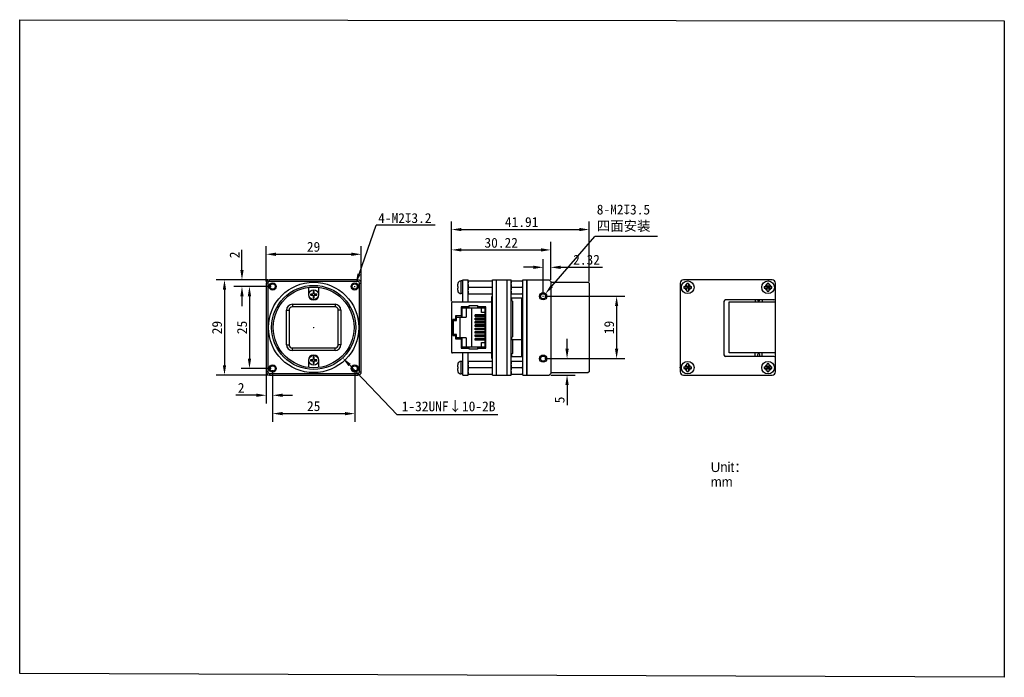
# Model space of a CAD drawing. Header units: millimetres. Extents: x 1 to 301, y 28 to 228.
import ezdxf

# ---------------------------------------------------------------- set-up
doc = ezdxf.new("R2010")
doc.units = ezdxf.units.MM
doc.header["$LTSCALE"] = 16.335
doc.header["$PDMODE"] = 3
doc.header["$PDSIZE"] = 8
doc.layers.get('0').update_dxf_attribs({"linetype": 'CONTINUOUS'})
doc.layers.get('Defpoints').update_dxf_attribs({"linetype": 'CONTINUOUS'})
for name, color, linetype in [('00_COMPONENTS', 7, 'CONTINUOUS'), ('50_ALL_DETAILS', 7, 'CONTINUOUS'), ('51__DRAFT_DIMS', 7, 'CONTINUOUS')]:
    doc.layers.add(name, color=color, linetype=linetype)
doc.layers.add('AM_5', color=3, linetype='CONTINUOUS', lineweight=25)
doc.styles.get("Standard").update_dxf_attribs({"font": 'simfang.ttf'})
doc.dimstyles.new('DIMSTYLE_1', dxfattribs={"dimtxt": 3, "dimasz": 3, "dimexe": 2.5, "dimexo": 0.5, "dimgap": 0.75, "dimtad": 1, "dimdsep": 46, "dimtxsty": 'STANDARD', "dimblk": '_FILLED', "dimcen": 0.09, "dimclrd": 252, "dimclre": 252, "dimclrt": 252, "dimazin": 2, "dimtp": 0.2, "dimtm": 0.2, "dimtfac": 1, "dimtofl": 0, "dimtmove": 0, "dimatfit": 3, "dimldrblk": '_FILLED', "dimfxl": 1, "dimtolj": 1, "dimarcsym": 0})
doc.dimstyles.new('DIMSTYLE_2', dxfattribs={"dimtxt": 3, "dimasz": 3, "dimexe": 2.5, "dimexo": 0.5, "dimgap": 0.75, "dimtad": 1, "dimdsep": 46, "dimtxsty": 'STANDARD', "dimblk": '_FILLED', "dimcen": 0.09, "dimclrd": 252, "dimclre": 252, "dimclrt": 252, "dimazin": 2, "dimtp": 0.3, "dimtm": 0.3, "dimtfac": 1, "dimtofl": 0, "dimtmove": 0, "dimatfit": 3, "dimldrblk": '_FILLED', "dimfxl": 1, "dimtolj": 1, "dimarcsym": 0})
doc.dimstyles.new('DIMSTYLE_3', dxfattribs={"dimtxt": 3, "dimasz": 3, "dimexe": 2.5, "dimexo": 0.5, "dimtad": 1, "dimdsep": 46, "dimtxsty": 'STANDARD', "dimblk": '_FILLED', "dimcen": 0.09, "dimclrd": 252, "dimclre": 252, "dimclrt": 252, "dimazin": 2, "dimtp": 0.1, "dimtm": 0.1, "dimtfac": 1, "dimtofl": 0, "dimtmove": 0, "dimatfit": 1, "dimldrblk": '_FILLED', "dimfxl": 1, "dimtolj": 1, "dimarcsym": 0})
doc.dimstyles.get("Standard").update_dxf_attribs({"dimtxt": 3, "dimasz": 3, "dimexe": 2.5, "dimexo": 0.5, "dimtad": 1, "dimdsep": 46, "dimtxsty": 'STANDARD', "dimblk": '_FILLED', "dimcen": 0.09, "dimclrd": 252, "dimclre": 252, "dimclrt": 252, "dimazin": 2, "dimtol": 1, "dimtp": 0.01, "dimtm": 0.01, "dimtfac": 1, "dimtofl": 0, "dimtmove": 0, "dimatfit": 3, "dimldrblk": '_FILLED', "dimfxl": 1, "dimtolj": 1, "dimarcsym": 0})
doc.dimstyles.new('STANDARD$0', dxfattribs={"dimtxt": 3, "dimasz": 3, "dimexe": 2.5, "dimexo": 0.5, "dimtad": 1, "dimdsep": 46, "dimtxsty": 'STANDARD', "dimblk": '_FILLED', "dimcen": 0.09, "dimclrd": 252, "dimclre": 252, "dimclrt": 252, "dimazin": 2, "dimtol": 1, "dimtp": 0.01, "dimtm": 0.01, "dimtfac": 1, "dimtofl": 0, "dimtmove": 0, "dimatfit": 3, "dimldrblk": '_FILLED', "dimfxl": 1, "dimtolj": 1, "dimarcsym": 0})

# ---------------------------------------------------------------- blocks, each defined once
blk = doc.blocks.new('_FILLED')
at = {"color": 0, "linetype": 'ByBlock'}
blk.add_solid([(0, 0), (-1, 0.167), (-1, -0.167)], dxfattribs=at)
blk = doc.blocks.new('*D1')
at = {"layer": '51__DRAFT_DIMS', "color": 252, "lineweight": -2}
for p, q in [((76.74, 148.93), (61.06, 148.93)), ((63.56, 145.93), (63.56, 122.93)), ((76.74, 119.93), (61.06, 119.93))]:
    blk.add_line(p, q, dxfattribs=at)
at = {"layer": 'Defpoints', "color": 0}
for p in [(77.24, 148.93), (63.56, 119.93), (77.24, 119.93)]:
    blk.add_point(p, dxfattribs=at)
at = {"layer": '51__DRAFT_DIMS', "color": 252, "linetype": 'ByBlock', "lineweight": -2, "xscale": 3, "yscale": 3, "zscale": 3}
for p, rotation in [((63.56, 148.93), 89.99999999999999), ((63.56, 119.93), 270)]:
    blk.add_blockref('_FILLED', p, dxfattribs=dict(at, rotation=rotation))
at = {"layer": '51__DRAFT_DIMS', "color": 252, "insert": (59.77, 134.39), "char_height": 3, "attachment_point": 2, "rotation": 90}
blk.add_mtext('\\A1;29', dxfattribs=at)
blk = doc.blocks.new('*D2')
at = {"layer": '51__DRAFT_DIMS', "color": 252, "lineweight": -2}
for p, q in [((76.24, 148.43), (76.24, 159.23)), ((105.24, 148.43), (105.24, 159.23)), ((79.24, 156.73), (102.24, 156.73))]:
    blk.add_line(p, q, dxfattribs=at)
at = {"layer": 'Defpoints', "color": 0}
for p in [(105.24, 156.73), (76.24, 147.93), (105.24, 147.93)]:
    blk.add_point(p, dxfattribs=at)
at = {"layer": '51__DRAFT_DIMS', "color": 252, "lineweight": -2, "xscale": 3, "yscale": 3, "zscale": 3, "rotation": 180}
blk.add_blockref('_FILLED', (76.24, 156.73), dxfattribs=at)
at = {"layer": '51__DRAFT_DIMS', "color": 252, "lineweight": -2, "xscale": 3, "yscale": 3, "zscale": 3}
blk.add_blockref('_FILLED', (105.24, 156.73), dxfattribs=at)
at = {"layer": '51__DRAFT_DIMS', "color": 252, "insert": (90.7, 160.51), "char_height": 3, "attachment_point": 2}
blk.add_mtext('\\A1;29', dxfattribs=at)
blk = doc.blocks.new('*D3')
at = {"layer": '51__DRAFT_DIMS', "color": 252, "lineweight": -2}
for p, q in [((132.76, 142.4), (132.76, 166.76)), ((174.67, 148.4), (174.67, 166.76)), ((135.76, 164.26), (171.67, 164.26))]:
    blk.add_line(p, q, dxfattribs=at)
at = {"layer": 'Defpoints', "color": 0}
for p in [(174.67, 164.26), (174.67, 147.9), (132.76, 141.9)]:
    blk.add_point(p, dxfattribs=at)
at = {"layer": '51__DRAFT_DIMS', "color": 252, "linetype": 'ByBlock', "lineweight": -2, "xscale": 3, "yscale": 3, "zscale": 3, "rotation": 180}
blk.add_blockref('_FILLED', (132.76, 164.26), dxfattribs=at)
at = {"layer": '51__DRAFT_DIMS', "color": 252, "linetype": 'ByBlock', "lineweight": -2, "xscale": 3, "yscale": 3, "zscale": 3}
blk.add_blockref('_FILLED', (174.67, 164.26), dxfattribs=at)
at = {"layer": '51__DRAFT_DIMS', "color": 252, "insert": (154.1, 168.06), "char_height": 3, "attachment_point": 2}
blk.add_mtext('\\A1;41.91', dxfattribs=at)
blk = doc.blocks.new('*D4')
at = {"layer": '51__DRAFT_DIMS', "color": 252, "lineweight": -2}
for p in [(104.56, 150.7), (127.74, 165.58)]:
    blk.add_line(p, (109.76, 165.58), dxfattribs=at)
at = {"layer": '51__DRAFT_DIMS', "color": 252}
for p, q in [((103.24, 146.84), (103.24, 147.02)), ((103.15, 146.93), (103.33, 146.93))]:
    blk.add_line(p, q, dxfattribs=at)
at = {"layer": 'Defpoints', "color": 0}
for p in [(103.57, 147.87), (102.91, 145.98)]:
    blk.add_point(p, dxfattribs=at)
at = {"layer": '51__DRAFT_DIMS', "color": 252, "linetype": 'ByBlock', "lineweight": -2, "xscale": 3, "yscale": 3, "zscale": 3, "rotation": 250.7332682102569}
blk.add_blockref('_FILLED', (103.57, 147.87), dxfattribs=at)
at = {"layer": '51__DRAFT_DIMS', "color": 252, "insert": (110.38, 169.26), "char_height": 3, "attachment_point": 1}
blk.add_mtext('\\A1;{4-M2{\\fgdt;x}3.2}', dxfattribs=at)
blk = doc.blocks.new('*D5')
at = {"layer": '51__DRAFT_DIMS', "color": 252, "lineweight": -2}
for p in [(163.27, 146.96), (195.49, 162.19)]:
    blk.add_line(p, (176.37, 162.19), dxfattribs=at)
at = {"layer": '51__DRAFT_DIMS', "color": 252}
for p, q in [((160.66, 143.84), (160.66, 144.02)), ((160.57, 143.93), (160.75, 143.93))]:
    blk.add_line(p, q, dxfattribs=at)
at = {"layer": 'Defpoints', "color": 0}
for p in [(161.31, 144.69), (160.01, 143.17)]:
    blk.add_point(p, dxfattribs=at)
at = {"layer": '51__DRAFT_DIMS', "color": 252, "linetype": 'ByBlock', "lineweight": -2, "xscale": 3, "yscale": 3, "zscale": 3, "rotation": 229.3091651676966}
blk.add_blockref('_FILLED', (161.31, 144.69), dxfattribs=at)
at = {"layer": '51__DRAFT_DIMS', "color": 252, "insert": (176.99, 171.86), "char_height": 3, "attachment_point": 1}
blk.add_mtext('\\A1;{8-M2{\\fgdt;x}3.5\\P四面安装}', dxfattribs=at)
blk = doc.blocks.new('*D12')
at = {"layer": 'AM_5', "color": 252, "lineweight": -2}
for p, q in [((132.76, 142.4), (132.76, 160.56)), ((162.98, 148.93), (162.98, 160.56)), ((135.76, 158.06), (159.98, 158.06))]:
    blk.add_line(p, q, dxfattribs=at)
at = {"layer": 'Defpoints', "color": 0}
for p in [(162.98, 158.06), (162.98, 148.43), (132.76, 141.9)]:
    blk.add_point(p, dxfattribs=at)
at = {"layer": 'AM_5', "color": 252, "linetype": 'ByBlock', "lineweight": -2, "xscale": 3, "yscale": 3, "zscale": 3, "rotation": 180}
blk.add_blockref('_FILLED', (132.76, 158.06), dxfattribs=at)
at = {"layer": 'AM_5', "color": 252, "linetype": 'ByBlock', "lineweight": -2, "xscale": 3, "yscale": 3, "zscale": 3}
blk.add_blockref('_FILLED', (162.98, 158.06), dxfattribs=at)
at = {"layer": 'AM_5', "color": 252, "insert": (147.87, 160.21), "char_height": 3, "attachment_point": 5}
blk.add_mtext('\\A1;30.22', dxfattribs=at)
blk = doc.blocks.new('*D14')
at = {"color": 252, "lineweight": -2}
for p, q in [((161.16, 143.93), (185.54, 143.93)), ((183.04, 140.93), (183.04, 127.93)), ((161.16, 124.93), (185.54, 124.93))]:
    blk.add_line(p, q, dxfattribs=at)
at = {"layer": 'Defpoints', "color": 0}
for p in [(160.66, 143.93), (160.66, 124.93), (183.04, 124.93)]:
    blk.add_point(p, dxfattribs=at)
at = {"color": 252, "linetype": 'ByBlock', "lineweight": -2, "xscale": 3, "yscale": 3, "zscale": 3}
for p, rotation in [((183.04, 143.93), 90), ((183.04, 124.93), 270)]:
    blk.add_blockref('_FILLED', p, dxfattribs=dict(at, rotation=rotation))
at = {"color": 252, "insert": (180.77, 134.43), "char_height": 3, "attachment_point": 5, "rotation": 90}
blk.add_mtext('\\A1;19{}{{\\H0.7x;}{}}', dxfattribs=at)
blk = doc.blocks.new('*D15')
at = {"color": 252, "lineweight": -2}
for p, q in [((167.94, 127.93), (167.94, 130.93)), ((161.16, 124.93), (170.44, 124.93)), ((162.98, 119.93), (170.44, 119.93)), ((167.94, 116.93), (167.94, 110.77))]:
    blk.add_line(p, q, dxfattribs=at)
at = {"layer": 'Defpoints', "color": 0}
for p in [(160.66, 124.93), (162.48, 119.93), (167.94, 119.93)]:
    blk.add_point(p, dxfattribs=at)
at = {"color": 252, "linetype": 'ByBlock', "lineweight": -2, "xscale": 3, "yscale": 3, "zscale": 3}
for p, rotation in [((167.94, 124.93), 270), ((167.94, 119.93), 90)]:
    blk.add_blockref('_FILLED', p, dxfattribs=dict(at, rotation=rotation))
at = {"color": 252, "insert": (165.67, 112.35), "char_height": 3, "attachment_point": 5, "rotation": 90}
blk.add_mtext('\\A1;5', dxfattribs=at)
blk = doc.blocks.new('*D16')
at = {"color": 252, "lineweight": -2}
for p, q in [((160.66, 144.43), (160.66, 155.25)), ((162.98, 148.93), (162.98, 155.25)), ((157.66, 152.75), (154.66, 152.75)), ((165.98, 152.75), (178.76, 152.75))]:
    blk.add_line(p, q, dxfattribs=at)
at = {"layer": 'Defpoints', "color": 0}
for p in [(162.98, 152.75), (162.98, 148.43), (160.66, 143.93)]:
    blk.add_point(p, dxfattribs=at)
at = {"color": 252, "linetype": 'ByBlock', "lineweight": -2, "xscale": 3, "yscale": 3, "zscale": 3}
blk.add_blockref('_FILLED', (160.66, 152.75), dxfattribs=at)
at = {"color": 252, "linetype": 'ByBlock', "lineweight": -2, "xscale": 3, "yscale": 3, "zscale": 3, "rotation": 180}
blk.add_blockref('_FILLED', (162.98, 152.75), dxfattribs=at)
at = {"color": 252, "insert": (173.87, 155.03), "char_height": 3, "attachment_point": 5}
blk.add_mtext('\\A1;2.32', dxfattribs=at)
blk = doc.blocks.new('*D17')
at = {"color": 252, "lineweight": -2}
for p, q in [((77.74, 146.93), (68.67, 146.93)), ((71.17, 143.93), (71.17, 124.93)), ((77.74, 121.93), (68.67, 121.93))]:
    blk.add_line(p, q, dxfattribs=at)
at = {"layer": 'Defpoints', "color": 0}
for p in [(78.24, 146.93), (71.17, 121.93), (78.24, 121.93)]:
    blk.add_point(p, dxfattribs=at)
at = {"color": 252, "linetype": 'ByBlock', "lineweight": -2, "xscale": 3, "yscale": 3, "zscale": 3}
for p, rotation in [((71.17, 146.93), 90), ((71.17, 121.93), 270)]:
    blk.add_blockref('_FILLED', p, dxfattribs=dict(at, rotation=rotation))
at = {"color": 252, "insert": (68.91, 134.43), "char_height": 3, "attachment_point": 5, "rotation": 90}
blk.add_mtext('\\A1;25', dxfattribs=at)
blk = doc.blocks.new('*D18')
at = {"color": 252, "lineweight": -2}
for p, q in [((78.24, 121.43), (78.24, 105.67)), ((103.24, 121.43), (103.24, 105.67)), ((81.24, 108.17), (100.24, 108.17))]:
    blk.add_line(p, q, dxfattribs=at)
at = {"layer": 'Defpoints', "color": 0}
for p in [(78.24, 121.93), (103.24, 121.93), (103.24, 108.17)]:
    blk.add_point(p, dxfattribs=at)
at = {"color": 252, "linetype": 'ByBlock', "lineweight": -2, "xscale": 3, "yscale": 3, "zscale": 3, "rotation": 180}
blk.add_blockref('_FILLED', (78.24, 108.17), dxfattribs=at)
at = {"color": 252, "linetype": 'ByBlock', "lineweight": -2, "xscale": 3, "yscale": 3, "zscale": 3}
blk.add_blockref('_FILLED', (103.24, 108.17), dxfattribs=at)
at = {"color": 252, "insert": (90.74, 110.44), "char_height": 3, "attachment_point": 5}
blk.add_mtext('\\A1;25', dxfattribs=at)
blk = doc.blocks.new('*D19')
at = {"color": 252, "lineweight": -2}
for p, q in [((76.24, 121.43), (76.24, 111.27)), ((78.24, 121.43), (78.24, 111.27)), ((73.24, 113.77), (67.04, 113.77)), ((81.24, 113.77), (84.24, 113.77))]:
    blk.add_line(p, q, dxfattribs=at)
at = {"layer": 'Defpoints', "color": 0}
for p in [(76.24, 121.93), (78.24, 121.93), (76.24, 113.77)]:
    blk.add_point(p, dxfattribs=at)
at = {"color": 252, "linetype": 'ByBlock', "lineweight": -2, "xscale": 3, "yscale": 3, "zscale": 3}
blk.add_blockref('_FILLED', (76.24, 113.77), dxfattribs=at)
at = {"color": 252, "linetype": 'ByBlock', "lineweight": -2, "xscale": 3, "yscale": 3, "zscale": 3, "rotation": 180}
blk.add_blockref('_FILLED', (78.24, 113.77), dxfattribs=at)
at = {"color": 252, "insert": (68.64, 116.02), "char_height": 3, "attachment_point": 5}
blk.add_mtext('\\A1;2', dxfattribs=at)
blk = doc.blocks.new('*D20')
at = {"color": 252, "lineweight": -2}
for p, q in [((68.89, 151.93), (68.89, 158.13)), ((76.74, 148.93), (66.39, 148.93)), ((77.74, 146.93), (66.39, 146.93)), ((68.89, 143.93), (68.89, 140.93))]:
    blk.add_line(p, q, dxfattribs=at)
at = {"layer": 'Defpoints', "color": 0}
for p in [(77.24, 148.93), (68.89, 146.93), (78.24, 146.93)]:
    blk.add_point(p, dxfattribs=at)
at = {"color": 252, "linetype": 'ByBlock', "lineweight": -2, "xscale": 3, "yscale": 3, "zscale": 3}
for p, rotation in [((68.89, 148.93), 270), ((68.89, 146.93), 90)]:
    blk.add_blockref('_FILLED', p, dxfattribs=dict(at, rotation=rotation))
at = {"color": 252, "insert": (66.64, 156.53), "char_height": 3, "attachment_point": 5, "rotation": 90}
blk.add_mtext('\\A1;2', dxfattribs=at)
blk = doc.blocks.new('*D35')
at = {"color": 252}
for p, q in [((90.65, 134.43), (90.83, 134.43)), ((90.74, 134.34), (90.74, 134.52))]:
    blk.add_line(p, q, dxfattribs=at)
at = {"color": 252, "lineweight": -2}
for p in [(101.64, 123), (146.87, 107.76)]:
    blk.add_line(p, (116.18, 107.76), dxfattribs=at)
at = {"layer": 'Defpoints', "color": 0}
for p in [(81.9, 143.69), (99.57, 125.17)]:
    blk.add_point(p, dxfattribs=at)
at = {"color": 252, "linetype": 'ByBlock', "lineweight": -2, "xscale": 3, "yscale": 3, "zscale": 3, "rotation": 133.6556058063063}
blk.add_blockref('_FILLED', (99.57, 125.17), dxfattribs=at)
at = {"color": 252, "insert": (131.84, 110.21), "char_height": 3, "attachment_point": 5}
blk.add_mtext('\\A1;1-32UNF↓10-2B{}{{\\H0.7x;}{}}', dxfattribs=at)

msp = doc.modelspace()

# ---------------------------------------------------------------- linework, layer by layer
for p, q in [((1.164, 228.206), (301.163, 227.826)), ((1.166, 28.998), (1.164, 228.206)), ((301.163, 227.826), (301.163, 27.826)), ((301.163, 27.826), (1.166, 28.998))]:
    msp.add_line(p, q)
at = {"layer": '00_COMPONENTS', "color": 7}
for p, q in [((76.737, 147.928), (76.237, 147.928)), ((76.237, 147.928), (76.237, 120.928)), ((76.737, 147.928), (76.737, 120.928)), ((104.237, 148.928), (77.237, 148.928)), ((77.237, 148.428), (77.237, 148.928)), ((104.237, 148.428), (77.237, 148.428)), ((104.237, 148.428), (104.237, 148.928)), ((104.737, 147.928), (105.237, 147.928)), ((104.737, 120.928), (104.737, 147.928)), ((105.237, 120.928), (105.237, 147.928)), ((134.63, 146.928), (134.63, 147.569)), ((134.66, 147.848), (134.666, 147.842)), ((135.63, 144.753), (135.63, 148.603)), ((136.16, 148.603), (135.63, 148.603)), ((136.16, 142.203), (136.16, 148.928)), ((136.16, 148.928), (137.76, 148.928)), ((137.76, 142.203), (137.76, 148.928)), ((137.76, 148.678), (145.26, 148.678)), ((145.26, 148.928), (150.86, 148.928)), ((145.26, 119.928), (145.26, 148.928)), ((146.46, 119.928), (146.46, 148.928)), ((149.66, 119.928), (149.66, 148.928)), ((150.86, 119.928), (150.86, 148.928)), ((150.86, 148.678), (154.46, 148.678)), ((154.46, 148.928), (155.66, 148.928)), ((154.46, 119.928), (154.46, 148.928)), ((155.66, 119.928), (155.66, 148.928)), ((155.66, 148.828), (155.76, 148.928)), ((155.76, 148.928), (162.48, 148.928)), ((155.76, 119.928), (155.76, 148.928)), ((162.98, 148.428), (162.48, 148.928)), ((162.98, 148.428), (162.98, 120.428)), ((162.98, 148.201), (174.37, 148.201)), ((174.67, 147.901), (174.37, 148.201)), ((174.67, 147.901), (174.67, 120.956)), ((202.451, 147.928), (202.451, 120.928)), ((230.451, 148.928), (203.451, 148.928)), ((204.363, 147.016), (205.039, 146.34)), ((204.363, 146.34), (205.039, 147.016)), ((204.451, 147.228), (204.451, 147.842)), ((204.951, 147.842), (204.951, 147.228)), ((228.863, 147.016), (229.539, 146.34)), ((228.863, 146.34), (229.539, 147.016)), ((228.951, 147.228), (228.951, 147.842)), ((229.451, 147.842), (229.451, 147.228)), ((231.451, 120.928), (231.451, 147.928)), ((89.137, 146.472), (89.137, 144.428)), ((90.457, 144.608), (89.891, 144.608)), ((89.891, 144.248), (90.457, 144.248)), ((90.557, 145.274), (90.557, 144.708)), ((90.557, 144.148), (90.557, 143.582)), ((90.917, 144.708), (90.917, 145.274)), ((90.917, 143.582), (90.917, 144.148)), ((91.583, 144.608), (91.017, 144.608)), ((91.017, 144.248), (91.583, 144.248)), ((92.337, 144.428), (92.337, 146.472)), ((134.63, 146.928), (134.666, 146.928)), ((134.63, 145.788), (134.63, 146.428)), ((134.666, 146.428), (134.63, 146.428)), ((134.666, 145.514), (134.66, 145.509)), ((136.16, 144.753), (135.63, 144.753)), ((137.76, 144.678), (145.26, 144.678)), ((137.86, 146.678), (145.16, 146.678)), ((150.86, 144.678), (154.46, 144.678)), ((150.96, 146.678), (154.36, 146.678)), ((203.537, 146.928), (204.151, 146.928)), ((203.537, 146.428), (204.151, 146.428)), ((204.451, 146.928), (204.451, 146.428)), ((204.951, 146.928), (204.451, 146.928)), ((204.951, 146.678), (204.451, 146.678)), ((204.951, 146.428), (204.451, 146.428)), ((204.451, 145.514), (204.451, 146.128)), ((204.701, 146.928), (204.701, 146.428)), ((204.951, 146.928), (204.951, 146.428)), ((204.951, 146.128), (204.951, 145.514)), ((205.251, 146.928), (205.865, 146.928)), ((205.251, 146.428), (205.865, 146.428)), ((228.037, 146.928), (228.651, 146.928)), ((228.037, 146.428), (228.651, 146.428)), ((229.451, 146.928), (228.951, 146.928)), ((228.951, 146.928), (228.951, 146.428)), ((229.451, 146.678), (228.951, 146.678)), ((229.451, 146.428), (228.951, 146.428)), ((228.951, 145.514), (228.951, 146.128)), ((229.201, 146.928), (229.201, 146.428)), ((229.451, 146.928), (229.451, 146.428)), ((229.451, 146.128), (229.451, 145.514)), ((229.751, 146.928), (230.365, 146.928)), ((229.751, 146.428), (230.365, 146.428)), ((84.237, 141.478), (97.237, 141.478)), ((84.237, 141.478), (84.237, 140.678)), ((97.237, 141.478), (97.237, 140.678)), ((132.76, 141.903), (132.76, 126.953)), ((133.06, 142.203), (144.76, 142.203)), ((138.16, 141.088), (140.66, 141.088)), ((138.16, 140.388), (138.16, 141.088)), ((140.66, 141.088), (140.66, 140.388)), ((145.06, 143.903), (145.26, 143.903)), ((145.06, 124.953), (145.06, 143.903)), ((154.41, 143.308), (151.06, 143.308)), ((151.06, 143.308), (151.06, 142.508)), ((151.31, 142.408), (151.06, 142.508)), ((151.31, 142.408), (151.31, 131.608)), ((154.11, 125.628), (154.11, 143.308)), ((215.751, 142.328), (215.751, 126.128)), ((230.951, 142.828), (216.251, 142.828)), ((217.331, 142.203), (231.331, 142.203)), ((217.331, 126.653), (217.331, 142.203)), ((225.231, 142.828), (225.231, 142.203)), ((227.431, 142.828), (227.431, 142.203)), ((231.331, 142.203), (231.331, 126.653)), ((82.437, 139.678), (83.237, 139.678)), ((82.437, 129.178), (82.437, 139.678)), ((83.237, 139.678), (83.237, 129.178)), ((97.237, 140.678), (84.237, 140.678)), ((99.037, 139.678), (98.237, 139.678)), ((98.237, 129.178), (98.237, 139.678)), ((99.037, 139.678), (99.037, 129.178)), ((136.01, 140.388), (135.66, 140.738)), ((135.66, 140.738), (135.66, 137.928)), ((138.16, 140.738), (135.66, 140.738)), ((136.01, 137.578), (136.01, 140.388)), ((136.01, 140.388), (142.86, 140.388)), ((137.21, 140.388), (137.21, 137.578)), ((138.86, 140.388), (138.86, 128.468)), ((139.96, 138.253), (142.86, 138.253)), ((139.96, 137.743), (139.96, 138.253)), ((142.86, 138.238), (139.96, 138.238)), ((143.21, 140.738), (140.66, 140.738)), ((141.86, 138.988), (141.86, 140.388)), ((142.86, 138.988), (141.86, 138.988)), ((142.251, 138.238), (142.251, 137.788)), ((142.86, 140.388), (143.21, 140.738)), ((142.86, 140.388), (142.86, 128.468)), ((143.21, 128.118), (143.21, 140.738)), ((133.31, 136.528), (133.11, 136.878)), ((133.91, 136.878), (133.11, 136.878)), ((133.11, 136.878), (133.11, 131.978)), ((133.31, 136.528), (134.26, 136.528)), ((133.31, 132.328), (133.31, 136.528)), ((133.91, 137.928), (134.26, 137.578)), ((135.66, 137.928), (133.91, 137.928)), ((133.91, 137.928), (133.91, 136.878)), ((133.91, 136.878), (134.26, 136.528)), ((134.26, 137.578), (137.21, 137.578)), ((134.26, 136.528), (134.26, 137.578)), ((135.31, 137.578), (135.31, 131.278)), ((136.01, 137.578), (135.66, 137.928)), ((142.86, 137.788), (139.96, 137.788)), ((142.86, 137.743), (139.96, 137.743)), ((139.96, 137.233), (142.86, 137.233)), ((139.96, 136.723), (139.96, 137.233)), ((142.86, 137.218), (139.96, 137.218)), ((142.86, 136.768), (139.96, 136.768)), ((142.86, 136.723), (139.96, 136.723)), ((139.96, 136.213), (142.86, 136.213)), ((139.96, 135.703), (139.96, 136.213)), ((142.86, 136.198), (139.96, 136.198)), ((142.86, 135.748), (139.96, 135.748)), ((142.86, 135.703), (139.96, 135.703)), ((139.96, 135.193), (142.86, 135.193)), ((139.96, 134.683), (139.96, 135.193)), ((142.86, 135.178), (139.96, 135.178)), ((142.251, 137.218), (142.251, 136.768)), ((142.251, 136.198), (142.251, 135.748)), ((142.251, 135.178), (142.251, 134.728)), ((133.11, 131.978), (133.31, 132.328)), ((134.26, 132.328), (133.31, 132.328)), ((133.91, 131.978), (134.26, 132.328)), ((134.26, 131.278), (134.26, 132.328)), ((142.86, 134.728), (139.96, 134.728)), ((142.86, 134.683), (139.96, 134.683)), ((139.96, 134.173), (142.86, 134.173)), ((139.96, 133.663), (139.96, 134.173)), ((142.86, 134.158), (139.96, 134.158)), ((142.86, 133.708), (139.96, 133.708)), ((142.86, 133.663), (139.96, 133.663)), ((139.96, 133.153), (142.86, 133.153)), ((139.96, 132.643), (139.96, 133.153)), ((142.86, 133.138), (139.96, 133.138)), ((142.86, 132.688), (139.96, 132.688)), ((142.86, 132.643), (139.96, 132.643)), ((139.96, 132.133), (142.86, 132.133)), ((139.96, 131.623), (139.96, 132.133)), ((142.86, 132.118), (139.96, 132.118)), ((142.251, 134.158), (142.251, 133.708)), ((142.251, 133.138), (142.251, 132.688)), ((142.251, 132.118), (142.251, 131.668)), ((82.437, 129.178), (83.237, 129.178)), ((99.037, 129.178), (98.237, 129.178)), ((133.11, 131.978), (133.91, 131.978)), ((133.91, 131.978), (133.91, 130.928)), ((134.26, 131.278), (133.91, 130.928)), ((133.91, 130.928), (135.66, 130.928)), ((137.21, 131.278), (134.26, 131.278)), ((135.66, 130.928), (136.01, 131.278)), ((135.66, 130.928), (135.66, 128.118)), ((136.01, 128.468), (136.01, 131.278)), ((137.21, 131.278), (137.21, 128.468)), ((142.86, 131.668), (139.96, 131.668)), ((142.86, 131.623), (139.96, 131.623)), ((139.96, 131.113), (142.86, 131.113)), ((139.96, 130.603), (139.96, 131.113)), ((142.86, 131.098), (139.96, 131.098)), ((142.86, 130.648), (139.96, 130.648)), ((142.86, 130.603), (139.96, 130.603)), ((141.86, 129.868), (142.86, 129.868)), ((141.86, 128.468), (141.86, 129.868)), ((142.251, 131.098), (142.251, 130.648)), ((151.06, 131.508), (151.31, 131.608)), ((151.06, 131.508), (151.06, 130.708)), ((151.06, 130.708), (154.41, 130.708)), ((151.31, 130.708), (151.31, 126.528)), ((84.237, 128.178), (97.237, 128.178)), ((84.237, 127.378), (84.237, 128.178)), ((97.237, 127.378), (84.237, 127.378)), ((97.237, 127.378), (97.237, 128.178)), ((144.76, 126.653), (133.06, 126.653)), ((136.01, 128.468), (135.66, 128.118)), ((135.66, 128.118), (138.16, 128.118)), ((142.86, 128.468), (136.01, 128.468)), ((136.16, 119.928), (136.16, 126.653)), ((137.76, 119.928), (137.76, 126.653)), ((138.16, 127.768), (138.16, 128.468)), ((140.66, 127.768), (138.16, 127.768)), ((140.66, 128.468), (140.66, 127.768)), ((140.66, 128.118), (143.21, 128.118)), ((142.86, 128.468), (143.21, 128.118)), ((151.31, 126.528), (151.06, 126.428)), ((151.06, 126.428), (151.06, 125.628)), ((231.331, 126.653), (217.331, 126.653)), ((225.231, 125.628), (225.231, 126.653)), ((227.431, 125.628), (227.431, 126.653)), ((89.137, 124.428), (89.137, 122.384)), ((90.457, 124.608), (89.891, 124.608)), ((89.891, 124.248), (90.457, 124.248)), ((90.557, 125.274), (90.557, 124.708)), ((90.557, 124.148), (90.557, 123.582)), ((90.917, 124.708), (90.917, 125.274)), ((90.917, 123.582), (90.917, 124.148)), ((91.583, 124.608), (91.017, 124.608)), ((91.017, 124.248), (91.583, 124.248)), ((92.337, 122.384), (92.337, 124.428)), ((134.63, 122.428), (134.63, 123.069)), ((134.66, 123.348), (134.666, 123.342)), ((136.16, 124.103), (135.63, 124.103)), ((135.63, 120.253), (135.63, 124.103)), ((137.76, 124.178), (145.26, 124.178)), ((145.26, 124.953), (145.06, 124.953)), ((150.86, 124.178), (154.46, 124.178)), ((151.06, 125.628), (154.41, 125.628)), ((204.451, 122.728), (204.451, 123.342)), ((204.951, 123.342), (204.951, 122.728)), ((230.951, 125.628), (216.251, 125.628)), ((228.951, 122.728), (228.951, 123.342)), ((229.451, 123.342), (229.451, 122.728)), ((76.737, 120.928), (76.237, 120.928)), ((77.237, 120.428), (104.237, 120.428)), ((77.237, 120.428), (77.237, 119.928)), ((104.237, 120.428), (104.237, 119.928)), ((104.737, 120.928), (105.237, 120.928)), ((134.63, 122.428), (134.666, 122.428)), ((134.666, 121.928), (134.63, 121.928)), ((134.63, 121.288), (134.63, 121.928)), ((134.666, 121.014), (134.66, 121.009)), ((136.16, 120.253), (135.63, 120.253)), ((137.76, 120.178), (145.26, 120.178)), ((137.86, 122.178), (145.16, 122.178)), ((150.86, 120.178), (154.46, 120.178)), ((150.96, 122.178), (154.36, 122.178)), ((155.66, 120.028), (155.76, 119.928)), ((162.98, 120.428), (162.48, 119.928)), ((162.98, 120.655), (174.37, 120.655)), ((174.67, 120.955), (174.37, 120.655)), ((202.392, 122.178), (202.451, 122.281)), ((202.451, 122.075), (202.392, 122.178)), ((203.537, 122.428), (204.151, 122.428)), ((203.537, 121.928), (204.151, 121.928)), ((204.363, 122.516), (205.039, 121.84)), ((204.363, 121.84), (205.039, 122.516)), ((204.951, 122.428), (204.451, 122.428)), ((204.451, 122.428), (204.451, 121.928)), ((204.951, 122.178), (204.451, 122.178)), ((204.951, 121.928), (204.451, 121.928)), ((204.451, 121.014), (204.451, 121.628)), ((204.701, 122.428), (204.701, 121.928)), ((204.951, 122.428), (204.951, 121.928)), ((204.951, 121.628), (204.951, 121.014)), ((205.251, 122.428), (205.865, 122.428)), ((205.251, 121.928), (205.865, 121.928)), ((228.037, 122.428), (228.651, 122.428)), ((228.037, 121.928), (228.651, 121.928)), ((228.863, 122.516), (229.539, 121.84)), ((228.863, 121.84), (229.539, 122.516)), ((229.451, 122.428), (228.951, 122.428)), ((228.951, 122.428), (228.951, 121.928)), ((229.451, 122.178), (228.951, 122.178)), ((229.451, 121.928), (228.951, 121.928)), ((228.951, 121.014), (228.951, 121.628)), ((229.201, 122.428), (229.201, 121.928)), ((229.451, 122.428), (229.451, 121.928)), ((229.451, 121.628), (229.451, 121.014)), ((229.751, 122.428), (230.365, 122.428)), ((229.751, 121.928), (230.365, 121.928)), ((77.237, 119.928), (104.237, 119.928)), ((136.16, 119.928), (137.76, 119.928)), ((145.26, 119.928), (150.86, 119.928)), ((154.46, 119.928), (155.66, 119.928)), ((155.76, 119.928), (162.48, 119.928)), ((203.451, 119.928), (230.451, 119.928))]:
    msp.add_line(p, q, dxfattribs=at)
for centre, radius in [((90.737, 134.428), 13.773), ((78.237, 146.928), 1.1), ((78.237, 146.928), 0.8), ((90.737, 134.428), 12.8), ((103.237, 146.928), 1.1), ((103.237, 146.928), 0.8), ((204.701, 146.678), 1.925), ((229.201, 146.678), 1.925), ((90.737, 134.428), 12.3), ((90.737, 144.428), 1.5), ((160.66, 143.928), 1.1), ((160.66, 143.928), 0.8), ((160.66, 124.928), 1.1), ((78.237, 121.928), 1.1), ((90.737, 124.428), 1.5), ((103.237, 121.928), 1.1), ((160.66, 124.928), 0.8), ((204.701, 122.178), 1.925), ((229.201, 122.178), 1.925), ((78.237, 121.928), 0.8), ((103.237, 121.928), 0.8)]:
    msp.add_circle(centre, radius, dxfattribs=at)
for centre, radius, start, end in [((77.237, 147.928), 1, 90, 180), ((77.237, 147.928), 0.5, 90, 180), ((104.237, 147.928), 1, 0, 90), ((104.237, 147.928), 0.5, 0, 90), ((135.63, 147.603), 1, 90, 165.84067), ((203.451, 147.928), 1, 90, 180), ((204.701, 146.678), 0.925, 105.68035, 164.31965), ((204.151, 147.228), 0.3, 270, 0), ((204.698, 142.356), 5.492, 89.96526, 92.57437), ((204.705, 142.356), 5.492, 87.42563, 90.03474), ((204.701, 146.678), 0.925, 15.68035, 74.31965), ((205.251, 147.228), 0.3, 180, 270), ((229.201, 146.678), 0.925, 105.68035, 164.31965), ((228.651, 147.228), 0.3, 270, 0), ((229.198, 142.356), 5.492, 89.96526, 92.57437), ((229.205, 142.356), 5.492, 87.42563, 90.03474), ((229.201, 146.678), 0.925, 15.68035, 74.31965), ((229.751, 147.228), 0.3, 180, 270), ((230.451, 147.928), 1, 0, 90), ((90.737, 144.428), 1.6, 180, 0), ((90.737, 144.428), 0.95, 174.59946, 185.40054), ((89.891, 144.508), 0.1, 90, 174.59946), ((89.891, 144.348), 0.1, 185.40054, 270), ((90.457, 144.708), 0.1, 270, 0), ((90.457, 144.148), 0.1, 0, 90), ((90.657, 145.274), 0.1, 95.40054, 180), ((90.737, 144.428), 0.95, 84.59946, 95.40054), ((90.817, 145.274), 0.1, 0, 84.59946), ((91.017, 144.708), 0.1, 180, 270), ((91.017, 144.148), 0.1, 90, 180), ((91.583, 144.508), 0.1, 5.40054, 90), ((91.583, 144.348), 0.1, 270, 354.59946), ((90.737, 144.428), 0.95, 354.59946, 5.40054), ((140.154, 146.678), 5.494, 177.39191, 182.60809), ((135.63, 145.753), 1, 194.15933, 270), ((209.026, 146.678), 5.494, 177.39191, 182.60809), ((204.701, 146.678), 0.925, 195.68035, 254.31965), ((204.151, 146.128), 0.3, 0, 90), ((204.698, 151), 5.492, 267.42563, 270.03474), ((204.705, 151), 5.492, 269.96526, 272.57437), ((204.701, 146.678), 0.925, 285.68035, 344.31965), ((205.251, 146.128), 0.3, 90, 180), ((200.377, 146.678), 5.494, 357.39191, 2.60809), ((233.526, 146.678), 5.494, 177.39191, 182.60809), ((229.201, 146.678), 0.925, 195.68035, 254.31965), ((228.651, 146.128), 0.3, 0, 90), ((229.198, 151), 5.492, 267.42563, 270.03474), ((229.205, 151), 5.492, 269.96526, 272.57437), ((229.201, 146.678), 0.925, 285.68035, 344.31965), ((229.751, 146.128), 0.3, 90, 180), ((224.877, 146.678), 5.494, 357.39191, 2.60809), ((84.237, 139.678), 1.8, 90, 180), ((90.657, 143.582), 0.1, 180, 264.59946), ((90.737, 144.428), 0.95, 264.59946, 275.40054), ((90.817, 143.582), 0.1, 275.40054, 0), ((97.237, 139.678), 1.8, 0, 90), ((133.06, 141.903), 0.3, 90, 180), ((144.76, 141.903), 0.3, 0, 90), ((216.251, 142.328), 0.5, 90, 180), ((226.331, 142.903), 0.4, 190.80758, 349.19243), ((230.951, 143.328), 0.5, 270, 0), ((84.237, 139.678), 1, 90, 180), ((97.237, 139.678), 1, 0, 90), ((84.237, 129.178), 1.8, 180, 270), ((84.237, 129.178), 1, 180, 270), ((97.237, 129.178), 1.8, 270, 0), ((97.237, 129.178), 1, 270, 0), ((90.737, 124.428), 1.6, 0, 180), ((133.06, 126.953), 0.3, 180, 270), ((144.76, 126.953), 0.3, 270, 0), ((216.251, 126.128), 0.5, 180, 270), ((226.331, 125.953), 0.4, 305.55174, 234.44873), ((90.737, 124.428), 0.95, 174.59946, 185.40054), ((89.891, 124.508), 0.1, 90, 174.59946), ((89.891, 124.348), 0.1, 185.40054, 270), ((90.457, 124.708), 0.1, 270, 0), ((90.457, 124.148), 0.1, 0, 90), ((90.657, 125.274), 0.1, 95.40054, 180), ((90.657, 123.582), 0.1, 180, 264.59946), ((90.737, 124.428), 0.95, 84.59946, 95.40054), ((90.737, 124.428), 0.95, 264.59946, 275.40054), ((90.817, 125.274), 0.1, 0, 84.59946), ((90.817, 123.582), 0.1, 275.40054, 0), ((91.017, 124.708), 0.1, 180, 270), ((91.017, 124.148), 0.1, 90, 180), ((91.583, 124.508), 0.1, 5.40054, 90), ((91.583, 124.348), 0.1, 270, 354.59946), ((90.737, 124.428), 0.95, 354.59946, 5.40054), ((135.63, 123.103), 1, 90, 165.84067), ((204.701, 122.178), 0.925, 105.68035, 164.31965), ((204.698, 117.856), 5.492, 89.96526, 92.57437), ((204.705, 117.856), 5.492, 87.42563, 90.03474), ((204.701, 122.178), 0.925, 15.68035, 74.31965), ((229.201, 122.178), 0.925, 105.68035, 164.31965), ((229.198, 117.856), 5.492, 89.96526, 92.57437), ((229.205, 117.856), 5.492, 87.42563, 90.03474), ((229.201, 122.178), 0.925, 15.68035, 74.31965), ((230.951, 125.128), 0.5, 0, 90), ((77.237, 120.928), 1, 180, 270), ((77.237, 120.928), 0.5, 180, 270), ((104.237, 120.928), 1, 270, 0), ((104.237, 120.928), 0.5, 270, 0), ((140.154, 122.178), 5.494, 177.39191, 182.60809), ((135.63, 121.253), 1, 194.15933, 270), ((203.451, 120.928), 1, 180, 270), ((209.026, 122.178), 5.494, 177.39191, 182.60809), ((204.701, 122.178), 0.925, 195.68035, 254.31965), ((204.151, 122.728), 0.3, 270, 0), ((204.151, 121.628), 0.3, 0, 90), ((204.698, 126.5), 5.492, 267.42563, 270.03474), ((204.705, 126.5), 5.492, 269.96526, 272.57437), ((205.251, 122.728), 0.3, 180, 270), ((204.701, 122.178), 0.925, 285.68035, 344.31965), ((205.251, 121.628), 0.3, 90, 180), ((200.377, 122.178), 5.494, 357.39191, 2.60809), ((233.526, 122.178), 5.494, 177.39191, 182.60809), ((229.201, 122.178), 0.925, 195.68035, 254.31965), ((228.651, 122.728), 0.3, 270, 0), ((228.651, 121.628), 0.3, 0, 90), ((229.198, 126.5), 5.492, 267.42563, 270.03474), ((229.205, 126.5), 5.492, 269.96526, 272.57437), ((229.751, 122.728), 0.3, 180, 270), ((229.201, 122.178), 0.925, 285.68035, 344.31965), ((229.751, 121.628), 0.3, 90, 180), ((224.877, 122.178), 5.494, 357.39191, 2.60809), ((230.451, 120.928), 1, 270, 0)]:
    msp.add_arc(centre, radius, start, end, dxfattribs=at)
for points in [[(134.666, 147.842), (134.642, 147.754), (134.63, 147.661), (134.63, 147.569)], [(134.63, 145.788), (134.63, 145.696), (134.642, 145.603), (134.666, 145.514)], [(134.666, 123.342), (134.642, 123.254), (134.63, 123.161), (134.63, 123.069)], [(134.63, 121.288), (134.63, 121.196), (134.642, 121.103), (134.666, 121.014)]]:
    msp.add_open_spline(points, degree=3, dxfattribs=at)
for points, knots in [([(137.76, 147.51), (137.764, 147.371), (137.784, 147.091), (137.829, 146.815), (137.86, 146.678)], [0, 0, 0, 0, 0.499324, 1, 1, 1, 1]), ([(137.86, 148.678), (137.847, 148.622), (137.802, 148.396), (137.777, 148.167), (137.767, 147.994)], [0, 0, 0, 0, 0.2506847, 1, 1, 1, 1]), ([(145.253, 147.994), (145.25, 148.052), (145.232, 148.281), (145.198, 148.51), (145.16, 148.678)], [0, 0, 0, 0, 0.2496579, 1, 1, 1, 1]), ([(145.16, 146.678), (145.191, 146.815), (145.236, 147.091), (145.256, 147.371), (145.26, 147.51)], [0, 0, 0, 0, 0.500676, 1, 1, 1, 1]), ([(150.86, 147.51), (150.864, 147.371), (150.884, 147.091), (150.929, 146.815), (150.96, 146.678)], [0, 0, 0, 0, 0.499324, 1, 1, 1, 1]), ([(150.96, 148.678), (150.947, 148.62), (150.9, 148.386), (150.875, 148.148), (150.865, 147.969)], [0, 0, 0, 0, 0.2506925, 1, 1, 1, 1]), ([(154.455, 147.969), (154.452, 148.029), (154.434, 148.267), (154.399, 148.504), (154.36, 148.678)], [0, 0, 0, 0, 0.2496695, 1, 1, 1, 1]), ([(154.36, 146.678), (154.391, 146.815), (154.436, 147.091), (154.456, 147.371), (154.46, 147.51)], [0, 0, 0, 0, 0.500676, 1, 1, 1, 1]), ([(137.86, 146.678), (137.829, 146.542), (137.784, 146.265), (137.764, 145.986), (137.76, 145.846)], [0, 0, 0, 0, 0.500676, 1, 1, 1, 1]), ([(137.76, 145.51), (137.764, 145.371), (137.784, 145.091), (137.829, 144.815), (137.86, 144.678)], [0, 0, 0, 0, 0.4993179, 1, 1, 1, 1]), ([(145.26, 145.846), (145.256, 145.986), (145.236, 146.265), (145.191, 146.542), (145.16, 146.678)], [0, 0, 0, 0, 0.499324, 1, 1, 1, 1]), ([(145.16, 144.678), (145.191, 144.815), (145.236, 145.091), (145.256, 145.371), (145.26, 145.51)], [0, 0, 0, 0, 0.5006821, 1, 1, 1, 1]), ([(150.96, 146.678), (150.929, 146.542), (150.884, 146.265), (150.864, 145.986), (150.86, 145.846)], [0, 0, 0, 0, 0.500676, 1, 1, 1, 1]), ([(150.86, 145.51), (150.864, 145.371), (150.884, 145.091), (150.929, 144.815), (150.96, 144.678)], [0, 0, 0, 0, 0.4993264, 1, 1, 1, 1]), ([(154.46, 145.846), (154.456, 145.986), (154.436, 146.265), (154.391, 146.542), (154.36, 146.678)], [0, 0, 0, 0, 0.499324, 1, 1, 1, 1]), ([(154.36, 144.678), (154.391, 144.815), (154.436, 145.091), (154.456, 145.371), (154.46, 145.51)], [0, 0, 0, 0, 0.5006736, 1, 1, 1, 1]), ([(137.86, 124.178), (137.829, 124.042), (137.784, 123.765), (137.764, 123.486), (137.76, 123.346)], [0, 0, 0, 0, 0.5006823, 1, 1, 1, 1]), ([(137.76, 123.01), (137.764, 122.871), (137.784, 122.591), (137.829, 122.315), (137.86, 122.178)], [0, 0, 0, 0, 0.499324, 1, 1, 1, 1]), ([(145.26, 123.346), (145.256, 123.486), (145.236, 123.765), (145.191, 124.042), (145.16, 124.178)], [0, 0, 0, 0, 0.4993177, 1, 1, 1, 1]), ([(145.16, 122.178), (145.191, 122.315), (145.236, 122.591), (145.256, 122.871), (145.26, 123.01)], [0, 0, 0, 0, 0.500676, 1, 1, 1, 1]), ([(150.96, 124.178), (150.929, 124.042), (150.884, 123.765), (150.864, 123.486), (150.86, 123.346)], [0, 0, 0, 0, 0.5006737, 1, 1, 1, 1]), ([(150.86, 123.01), (150.864, 122.871), (150.884, 122.591), (150.929, 122.315), (150.96, 122.178)], [0, 0, 0, 0, 0.499324, 1, 1, 1, 1]), ([(154.46, 123.346), (154.456, 123.486), (154.436, 123.765), (154.391, 124.042), (154.36, 124.178)], [0, 0, 0, 0, 0.4993263, 1, 1, 1, 1]), ([(154.36, 122.178), (154.391, 122.315), (154.436, 122.591), (154.456, 122.871), (154.46, 123.01)], [0, 0, 0, 0, 0.500676, 1, 1, 1, 1]), ([(137.86, 122.178), (137.829, 122.042), (137.784, 121.765), (137.764, 121.486), (137.76, 121.346)], [0, 0, 0, 0, 0.500676, 1, 1, 1, 1]), ([(137.767, 120.861), (137.77, 120.804), (137.788, 120.575), (137.822, 120.346), (137.86, 120.178)], [0, 0, 0, 0, 0.2496578, 1, 1, 1, 1]), ([(145.254, 121.486), (145.25, 121.544), (145.233, 121.776), (145.199, 122.008), (145.16, 122.178)], [0, 0, 0, 0, 0.249664, 1, 1, 1, 1]), ([(145.16, 120.178), (145.191, 120.315), (145.236, 120.591), (145.256, 120.871), (145.26, 121.01)], [0, 0, 0, 0, 0.5006821, 1, 1, 1, 1]), ([(150.86, 121.01), (150.864, 120.871), (150.884, 120.591), (150.929, 120.315), (150.96, 120.178)], [0, 0, 0, 0, 0.4993264, 1, 1, 1, 1]), ([(150.96, 122.178), (150.947, 122.121), (150.901, 121.893), (150.876, 121.66), (150.866, 121.486)], [0, 0, 0, 0, 0.2506851, 1, 1, 1, 1]), ([(154.46, 121.346), (154.456, 121.486), (154.436, 121.765), (154.391, 122.042), (154.36, 122.178)], [0, 0, 0, 0, 0.499324, 1, 1, 1, 1]), ([(154.36, 120.178), (154.373, 120.236), (154.42, 120.47), (154.445, 120.708), (154.455, 120.886)], [0, 0, 0, 0, 0.2506917, 1, 1, 1, 1])]:
    msp.add_open_spline(points, degree=3, knots=knots, dxfattribs=at)

# ---------------------------------------------------------------- texts
at = {"layer": '50_ALL_DETAILS', "color": 7, "insert": (211.721, 93.373), "char_height": 3, "width": 15.42188, "attachment_point": 1, "line_spacing_factor": 0.9}
msp.add_mtext('{\\fFZLanTingHei-R-GBK|b0|i0|c134|p2;\\C252;Unit：mm}', dxfattribs=at)

# ---------------------------------------------------------------- dimensions: what is measured, and where the dimension line sits
for base, p1, p2, picture, middle in [((68.893, 146.928), (77.237, 148.928), (78.237, 146.928), '*D20', (68.893, 156.527)), ((167.938, 119.928), (160.66, 124.928), (162.48, 119.928), '*D15', (167.938, 112.347))]:
    dim = msp.add_linear_dim(base=base, p1=p1, p2=p2, angle=90, dimstyle='DIMSTYLE_1')
    dim.commit()
    dim.dimension.update_dxf_attribs({"geometry": picture, "text_midpoint": middle, "dimtype": 160})
dim = msp.add_linear_dim(base=(162.98, 152.75), p1=(160.66, 143.928), p2=(162.98, 148.428), dimstyle='DIMSTYLE_1')
dim.commit()
dim.dimension.update_dxf_attribs({"geometry": '*D16', "text_midpoint": (173.87, 155.026)})
dim = msp.add_linear_dim(base=(71.172, 121.928), p1=(78.237, 146.928), p2=(78.237, 121.928), angle=90, dimstyle='DIMSTYLE_1')
dim.commit()
dim.dimension.update_dxf_attribs({"geometry": '*D17', "text_midpoint": (68.905, 134.428)})
dim = msp.add_diameter_dim_2p(p1=(81.901, 143.689), p2=(99.573, 125.167), text='1-32UNF↓10-2B{}{{\\H0.7x;}{}}', dimstyle='STANDARD', override={"dimtoh": 252, "dimlfac": 1, "dimtofl": 0, "dimatfit": 3})
dim.commit()
dim.dimension.update_dxf_attribs({"geometry": '*D35', "text_midpoint": (131.838, 107.764), "dimtype": 163})
dim = msp.add_linear_dim(base=(183.038, 124.928), p1=(160.66, 143.928), p2=(160.66, 124.928), angle=90, text='<>{}{{\\H0.7x;}{}}', dimstyle='DIMSTYLE_1', override={"dimdec": 0})
dim.commit()
dim.dimension.update_dxf_attribs({"geometry": '*D14', "text_midpoint": (180.771, 134.428)})
for base, p2, picture, middle in [((76.237, 113.773), (76.237, 121.928), '*D19', (68.639, 113.773)), ((103.237, 108.169), (103.237, 121.928), '*D18', (90.737, 108.169))]:
    dim = msp.add_linear_dim(base=base, p1=(78.237, 121.928), p2=p2, dimstyle='DIMSTYLE_1')
    dim.commit()
    dim.dimension.update_dxf_attribs({"geometry": picture, "text_midpoint": middle, "dimtype": 160})
at = {"layer": '51__DRAFT_DIMS', "color": 7}
for p1, p2, text, picture, middle in [((160.008, 143.17), (161.312, 144.686), '{8-M<>{\\fgdt;x}3.5\\P四面安装}', '*D5', (186.238, 162.194)), ((102.907, 145.984), (103.567, 147.872), '{4-M<>{\\fgdt;x}3.2}', '*D4', (119.062, 165.581))]:
    dim = msp.add_diameter_dim_2p(p1=p1, p2=p2, text=text, dimstyle='DIMSTYLE_3', override={"dimtih": 1, "dimtoh": 1, "dimpost": '<>'}, dxfattribs=at)
    dim.commit()
    dim.dimension.update_dxf_attribs({"geometry": picture, "text_midpoint": middle, "dimtype": 163})
for base, p1, p2, dimstyle, picture, middle in [((174.67, 164.257), (132.76, 141.903), (174.67, 147.901), 'DIMSTYLE_2', '*D3', (154.097, 164.257)), ((105.237, 156.726), (76.237, 147.928), (105.237, 147.928), 'DIMSTYLE_1', '*D2', (90.699, 156.726))]:
    dim = msp.add_linear_dim(base=base, p1=p1, p2=p2, dimstyle=dimstyle, dxfattribs=at)
    dim.commit()
    dim.dimension.update_dxf_attribs({"geometry": picture, "text_midpoint": middle, "dimtype": 160})
dim = msp.add_linear_dim(base=(63.559, 119.928), p1=(77.237, 148.928), p2=(77.237, 119.928), angle=270, dimstyle='DIMSTYLE_1', dxfattribs=at)
dim.commit()
dim.dimension.update_dxf_attribs({"geometry": '*D1', "text_midpoint": (63.559, 134.39), "dimtype": 160})
at = {"layer": 'AM_5'}
dim = msp.add_linear_dim(base=(162.98, 158.055), p1=(132.76, 141.903), p2=(162.98, 148.428), dimstyle='STANDARD$0', override={"dimtol": 0}, dxfattribs=at)
dim.commit()
dim.dimension.update_dxf_attribs({"geometry": '*D12', "text_midpoint": (147.87, 158.055), "dimtype": 160})

doc.saveas('drawing.dxf')
